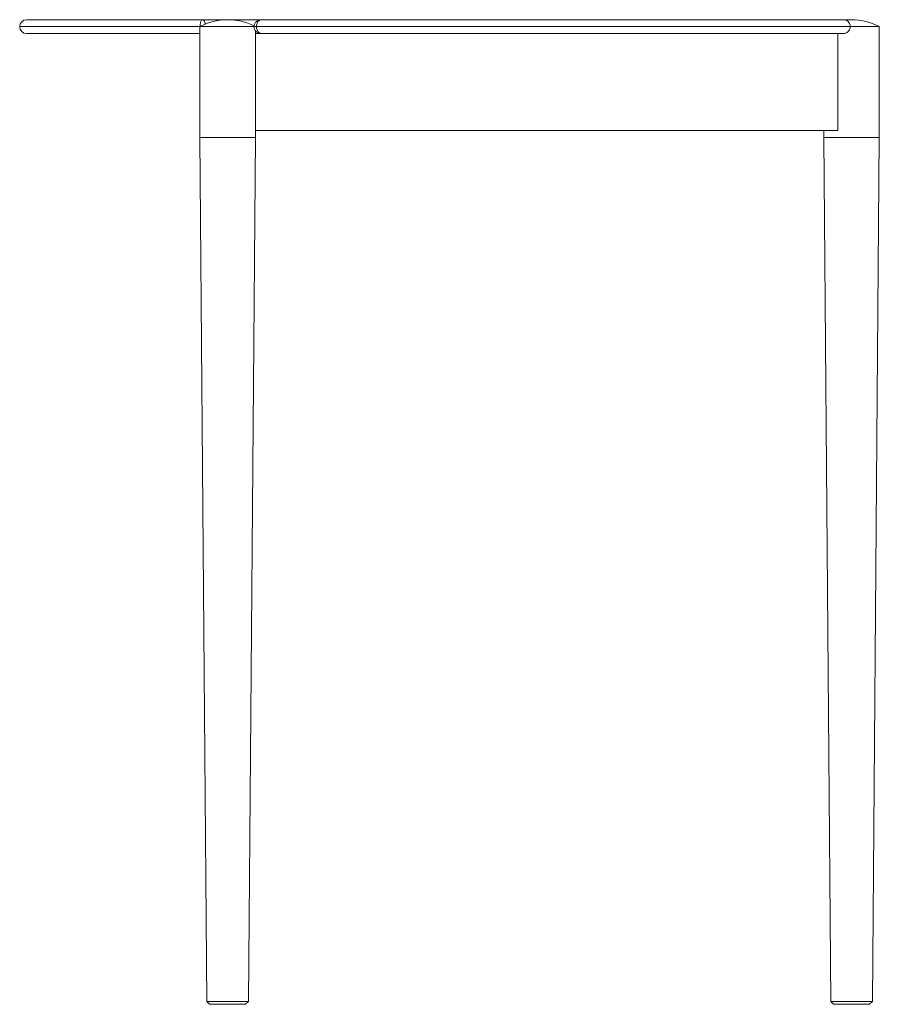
# Model space of a CAD drawing. Header units: millimetres. Extents: x 1464 to 3827, y 1266 to 4911.
# Tile 5 of 5: x 3207 to 3827, y 2798 to 3508. Entities that reach past the tile are written whole.
import ezdxf

# ---------------------------------------------------------------- set-up
doc = ezdxf.new("R2010")
doc.units = ezdxf.units.MM

msp = doc.modelspace()

# ---------------------------------------------------------------- linework, layer by layer
at = {"color": 7, "linetype": 'Continuous', "lineweight": 15}
for p, q in [((3212.393, 3507.565), (3338.959, 3507.565)), ((3338.959, 3507.565), (3381.899, 3507.565)), ((3381.868, 3507.565), (3801.35, 3507.565)), ((3337.393, 3502.565), (3337.393, 3422.565)), ((3347.393, 3502.565), (3337.393, 3502.565)), ((3376.477, 3502.565), (3347.393, 3502.565)), ((3378.121, 3502.565), (3806.478, 3502.565)), ((3827.39, 3502.565), (3806.47, 3502.565)), ((3827.39, 3422.565), (3827.39, 3502.565)), ((3337.393, 3497.565), (3212.393, 3497.565)), ((3377.391, 3427.565), (3377.391, 3497.565)), ((3377.391, 3497.565), (3381.868, 3497.565)), ((3377.393, 3497.565), (3377.393, 3499.723)), ((3801.35, 3497.565), (3381.868, 3497.565)), ((3797.57, 3497.565), (3797.57, 3427.565)), ((3337.393, 3422.565), (3342.377, 2799.565)), ((3372.409, 2799.565), (3377.393, 3422.565)), ((3377.391, 3427.565), (3797.57, 3427.565)), ((3377.393, 3422.565), (3377.393, 3427.565)), ((3787.39, 3427.565), (3787.39, 3422.565)), ((3787.39, 3422.565), (3792.374, 2799.565)), ((3822.406, 2799.565), (3827.39, 3422.565)), ((3342.377, 2799.565), (3344.409, 2797.565)), ((3342.377, 2799.565), (3349.885, 2799.565)), ((3350.901, 2797.565), (3344.409, 2797.565)), ((3349.885, 2799.565), (3372.409, 2799.565)), ((3370.376, 2797.565), (3350.901, 2797.565)), ((3370.376, 2797.565), (3372.409, 2799.565)), ((3792.374, 2799.565), (3794.406, 2797.565)), ((3792.374, 2799.565), (3822.406, 2799.565)), ((3820.374, 2797.565), (3794.406, 2797.565)), ((3820.374, 2797.565), (3822.406, 2799.565))]:
    msp.add_line(p, q, dxfattribs=at)
at = {"color": 8, "linetype": 'Continuous', "lineweight": 15}
for p, q in [((3207.393, 3502.565), (3337.393, 3502.565)), ((3376.414, 3502.565), (3378.121, 3502.565)), ((3347.393, 3422.565), (3337.393, 3422.565)), ((3377.393, 3422.565), (3347.393, 3422.565)), ((3827.39, 3422.565), (3787.39, 3422.565))]:
    msp.add_line(p, q, dxfattribs=at)
at = {"color": 7, "linetype": 'Continuous', "lineweight": 15}
for centre, radius, start, end in [((3212.393, 3502.565), 5, 90, 180), ((3357.393, 3465.065), 42.5, 63.042723, 118.072487), ((3807.39, 3465.065), 42.5, 61.927513, 95.762843), ((3212.393, 3502.565), 5, 180, 270)]:
    msp.add_arc(centre, radius, start, end, dxfattribs=at)
for points, knots in [([(3338.959, 3507.565), (3338.957, 3507.565), (3338.861, 3507.565), (3338.674, 3507.498), (3338.33, 3507.128), (3337.987, 3506.315), (3337.728, 3505.021), (3337.599, 3503.754), (3337.585, 3502.933), (3337.578, 3502.565)], [0, 0, 0, 0, 0.0017892, 0.1308496, 0.2555713, 0.499756, 0.6952759, 0.8632834, 1, 1, 1, 1]), ([(3381.868, 3507.565), (3381.531, 3507.548), (3380.729, 3507.507), (3379.559, 3507.145), (3378.448, 3506.515), (3377.562, 3505.704), (3376.907, 3504.737), (3376.489, 3503.672), (3376.442, 3502.929), (3376.42, 3502.567)], [0, 0, 0, 0, 0.1252151, 0.2969684, 0.4471657, 0.5914494, 0.7315775, 0.8691123, 1, 1, 1, 1]), ([(3378.121, 3502.565), (3378.139, 3502.933), (3378.18, 3503.754), (3378.555, 3505.021), (3379.293, 3506.315), (3380.233, 3507.128), (3381.139, 3507.498), (3381.62, 3507.565), (3381.865, 3507.565), (3381.868, 3507.565)], [0, 0, 0, 0, 0.1367166, 0.3047241, 0.500244, 0.7444287, 0.8691504, 0.9982108, 1, 1, 1, 1]), ([(3806.478, 3502.565), (3806.453, 3502.933), (3806.399, 3503.754), (3805.895, 3505.021), (3804.898, 3506.315), (3803.615, 3507.128), (3802.364, 3507.498), (3801.696, 3507.565), (3801.355, 3507.565), (3801.35, 3507.565)], [0, 0, 0, 0, 0.1367166, 0.3047241, 0.500244, 0.7444287, 0.8691504, 0.9982108, 1, 1, 1, 1]), ([(3376.456, 3502.565), (3376.449, 3502.335), (3376.432, 3501.717), (3376.741, 3500.759), (3377.291, 3499.771), (3378.055, 3498.937), (3378.999, 3498.267), (3380.111, 3497.789), (3381.095, 3497.586), (3381.694, 3497.57), (3381.868, 3497.565)], [0, 0, 0, 0, 0.082976, 0.2228858, 0.3572545, 0.49207, 0.6312562, 0.7780704, 0.9353042, 1, 1, 1, 1]), ([(3378.121, 3502.565), (3378.139, 3502.197), (3378.18, 3501.376), (3378.555, 3500.109), (3379.293, 3498.815), (3380.233, 3498.002), (3381.139, 3497.632), (3381.62, 3497.565), (3381.865, 3497.565), (3381.868, 3497.565)], [0, 0, 0, 0, 0.1367166, 0.3047241, 0.500244, 0.7444287, 0.8691504, 0.9982108, 1, 1, 1, 1]), ([(3801.35, 3497.565), (3801.355, 3497.565), (3801.696, 3497.565), (3802.364, 3497.632), (3803.615, 3498.002), (3804.898, 3498.815), (3805.895, 3500.109), (3806.399, 3501.376), (3806.453, 3502.197), (3806.478, 3502.565)], [0, 0, 0, 0, 0.0017892, 0.1308496, 0.2555713, 0.499756, 0.6952759, 0.8632834, 1, 1, 1, 1])]:
    msp.add_open_spline(points, degree=3, knots=knots, dxfattribs=at)
at = {"color": 8, "linetype": 'Continuous', "lineweight": 15}
msp.add_open_spline([(3338.959, 3507.565), (3338.961, 3507.565), (3339.275, 3507.564), (3339.919, 3507.315), (3340.721, 3506.307), (3341.215, 3505.219), (3341.347, 3504.515), (3341.385, 3504.308)], degree=3, knots=[0, 0, 0, 0, 0.0023153, 0.3284664, 0.6426554, 0.8944953, 1, 1, 1, 1], dxfattribs=at)

doc.saveas('drawing.dxf')
